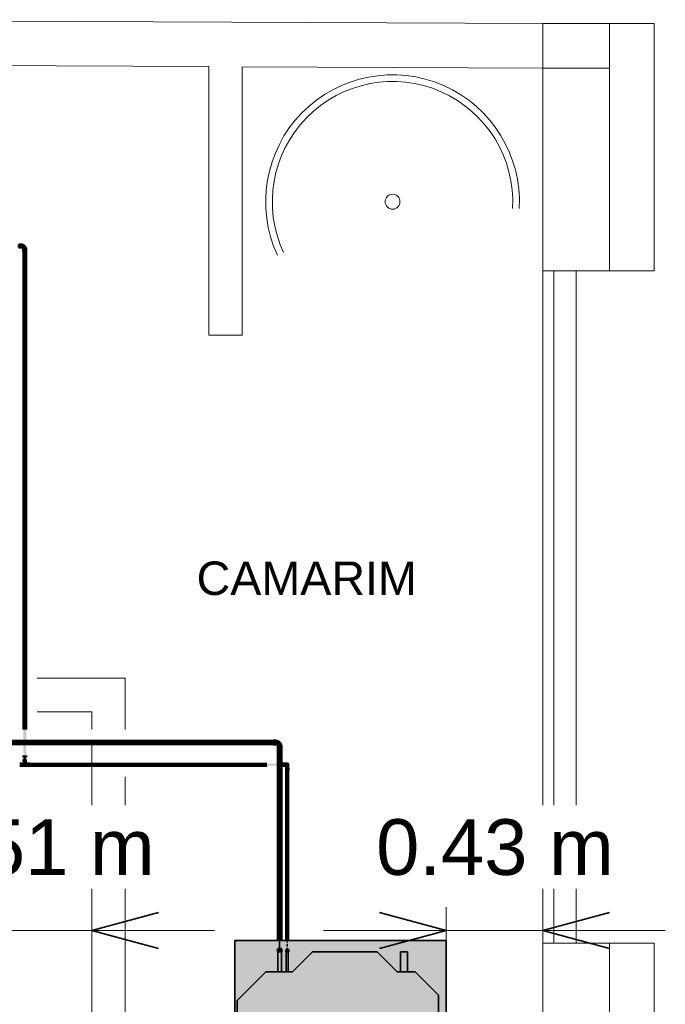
# Model space of a CAD drawing. Header units: millimetres. Extents: x -31934 to 32637, y -11608 to 10611.
# Tile 59 of 59: x 28607 to 31507, y 5803 to 10224. Entities that reach past the tile are written whole.
import ezdxf

# ---------------------------------------------------------------- set-up
doc = ezdxf.new("R2010")
doc.units = ezdxf.units.MM
doc.linetypes.add('Centro', pattern=[30, 12, -6, 6, -6])
doc.linetypes.add('Oculto 1_5', pattern=[2.2, 1.5, -0.7])
for name, color, linetype, lineweight in [('A-ANNO-DIMS', 211, 'Continuous', 9), ('A-ANNO-DIMS-100', 211, 'Continuous', 9), ('A-DETL', 90, 'Oculto 1_5', 9), ('ESQ', 7, 'Continuous', 9), ('G-ANNO-TEXT', 231, 'Continuous', 9), ('M-EQPM', 50, 'Continuous', 35), ('P-PIPE', 3, 'Continuous', 50), ('P-PIPE-CNTR', 3, 'Centro', 35), ('PAREDES', 7, 'Continuous', 9), ('PEM1-Layout Terreo_dwg', 8, 'Continuous', 9), ('PILAR', 7, 'Continuous', 9)]:
    doc.layers.add(name, color=color, linetype=linetype, lineweight=lineweight)
doc.styles.add('Arial', font='arial.ttf', dxfattribs={"height": 150})
doc.styles.add('Arial_1', font='arial.ttf', dxfattribs={"height": 250})
doc.dimstyles.new('Diagonal_-_2_5_mm_Arial', dxfattribs={"dimscale": 304.8, "dimtxt": 255.06485, "dimasz": 0.984252, "dimexe": 0.787402, "dimexo": 0.492126, "dimgap": 0.574147, "dimtad": 1, "dimlfac": 0.001, "dimrnd": 0.01, "dimzin": 0, "dimdsep": 46, "dimtxsty": 'Arial_1', "dimblk1": 'OPEN30', "dimblk2": 'OPEN30', "dimsah": 1, "dimcen": 0.09, "dimdle": 0.787402, "dimazin": 0, "dimtfac": 1, "dimtdec": 4, "dimtix": 1, "dimtmove": 0, "dimatfit": 3, "dimfxl": 1, "dimtvp": 1, "dimtfill": 1, "dimtolj": 1, "dimtzin": 0, "dimarcsym": 2})

# ---------------------------------------------------------------- blocks, each defined once
blk = doc.blocks.new('PEM1-Layout Terreo_dwg-1021386-PAVIMENTO TÉRREO TUBULAÇÃO FRIGORIGENA')
at = {"layer": 'ESQ'}
for p, q in [((123918.2, 33151.7), (123918.2, 36171.7)), ((123968.2, 33151.7), (123968.2, 36171.7)), ((124068.2, 33151.7), (124068.2, 36171.7))]:
    blk.add_line(p, q, dxfattribs=at)
at = {"layer": 'PAREDES'}
for p, q in [((120017.6, 37299.2), (123917.5, 37281.7)), ((121647.8, 34341.7), (122042.8, 34341.7)), ((122042.8, 34341.6), (122042.8, 34111.2))]:
    blk.add_line(p, q, dxfattribs=at)
at = {"layer": 'PAREDES', "flags": 128}
for points in [[(124218.2, 37281.7), (124418.2, 37281.7), (124418.2, 36171.7), (124218.2, 36171.7)], [(120016.7, 37099.2), (122418.2, 37088.4), (122418.2, 35881.8), (122568.2, 35881.8), (122568.2, 37087.8), (123918.2, 37081.7), (123918.2, 36171.7), (124218.2, 36171.7), (124218.2, 37081.7)], [(121892.8, 34111.2), (121892.8, 34191.6), (121647.8, 34191.6)], [(121891.9, 31291.6), (121822.8, 31291.6), (121822.8, 31441.6), (121892.8, 31441.6), (121892.8, 33898.5)], [(122042.8, 33898.5), (122042.8, 32481.6), (122042.8, 31291.6), (122044.9, 30695.7), (121894, 30695.7), (121891.9, 31291.6)], [(123918.2, 32631.7), (123918.2, 33151.7), (124218.2, 33151.7), (124218.2, 32631.7)], [(124218.2, 33151.7), (124418.2, 33151.7), (124418.2, 32041.7), (124218.2, 32041.7)]]:
    blk.add_lwpolyline(points, dxfattribs=at)
at = {"layer": 'PAREDES'}
blk.add_circle((123243.4, 36481.7), 33.3, dxfattribs=at)
for radius, start, end in [(570, 356.983, 204.9141), (540, 356.8153, 204.9474)]:
    blk.add_arc((123243.4, 36481.7), radius, start, end, dxfattribs=at)
at = {"layer": 'PILAR', "flags": 128}
blk.add_lwpolyline([(124218.2, 37081.7), (123918.2, 37081.7), (123918.2, 37281.7), (124218.2, 37281.7)], close=True, dxfattribs=at)
blk = doc.blocks.new('Midea_VRF_Indoor_4-way Cassette_MI-90_100_112_140_Q4_DHN1-D _2nd DC_ - MI2-112Q4DHN1-V10-PAVIMENTO TÉRREO TUBULAÇÃO FRIGORIGENA')
at = {"layer": 'M-EQPM', "linetype": 'Oculto 1_5', "lineweight": 9}
h = blk.add_hatch(color=256, dxfattribs=at)
h.paths.add_polyline_path([(-475, 215), (-475, -475), (475, -475), (475, 234.6), (426, 235.7), (426, 244), (475, 244.2), (475, 265.3), (426, 266.3), (426, 281.4), (475, 281.4), (475, 475), (-475, 475), (-475, 255)])
h.paths.add_polyline_path([(-415, 255), (-206.4, 463.6), (206.4, 463.6), (335, 335), (335, 281.2), (425, 280.1), (425, 265.3), (335, 265.3), (335, 244.2), (425, 243.1), (425, 234.6), (335, 234.6), (335, 215), (425, 125), (425, -165), (335, -255), (335, -269), (425, -269.5), (425, -301), (335, -301), (335, -335), (229.6, -440.4), (-229.6, -440.4), (-415, -255), (-415, 215)])
for points in [[(-415, 255), (-415, -255), (-229.6, -440.4), (229.6, -440.4), (335, -335), (335, -255), (425, -165), (425, 125), (335, 215), (335, 335), (206.4, 463.6), (-206.4, 463.6)], [(335, 280.9), (335, 265.3), (425, 266.3), (425, 281.2), (335, 281.2)], [(335, 244.2), (335, 234.6), (425, 235.3), (425, 244.2)], [(335, -296.3), (335, -301), (425, -300.5), (425, -269), (335, -269.5), (335, -293)]]:
    blk.add_hatch(color=256, dxfattribs=at).paths.add_polyline_path(points)
at = {"layer": 'A-DETL'}
for p, q in [((475, 265.3), (475, 281.1)), ((475, 281.1), (475, 265.3)), ((425, 244), (425, 244.2)), ((425, 234.6), (425, 234.8)), ((475, 234.9), (475, 243.9)), ((475, 243.9), (475, 234.9))]:
    blk.add_line(p, q, dxfattribs=at)
at = {"layer": 'M-EQPM'}
for p, q in [((0, 475), (-475, 475)), ((-475, 475), (-475, -475)), ((-475, -475), (-475, 475)), ((-475, 475), (475, 475)), ((-206.4, 463.6), (-415, 255)), ((-415, 255), (-206.4, 463.6)), ((206.4, 463.6), (-206.4, 463.6)), ((-206.4, 463.6), (206.4, 463.6)), ((475, 475), (0, 475)), ((335, 335), (206.4, 463.6)), ((206.4, 463.6), (335, 335)), ((475, 281.1), (475, 475)), ((475, 475), (475, 281.1)), ((335, 215), (335, 335)), ((335, 335), (335, 215)), ((425, 281.2), (335, 281.2)), ((425, 265.3), (425, 281.2)), ((-415, 255), (-415, -255)), ((-415, -255), (-415, 255)), ((335, 265.3), (425, 265.3)), ((425, 244.2), (335, 244.2)), ((335, 234.6), (425, 234.6)), ((425, 234.6), (425, 244.2)), ((475, 244), (475, 265.3)), ((475, 265.3), (475, 244)), ((475, -475), (475, 234.8)), ((475, 234.8), (475, -475)), ((425, 125), (335, 215)), ((335, 215), (425, 125)), ((425, -165), (425, 125)), ((425, 125), (425, -165)), ((335, -255), (425, -165)), ((425, -165), (335, -255)), ((-415, -255), (-229.6, -440.4)), ((-229.6, -440.4), (-415, -255)), ((335, -335), (335, -255)), ((335, -255), (335, -335)), ((425, -269), (335, -269)), ((335, -301), (425, -301)), ((425, -301), (425, -269)), ((229.6, -440.4), (335, -335)), ((335, -335), (229.6, -440.4)), ((-229.6, -440.4), (229.6, -440.4)), ((229.6, -440.4), (-229.6, -440.4)), ((-475, -475), (475, -475)), ((475, -475), (-475, -475))]:
    blk.add_line(p, q, dxfattribs=at)
blk = doc.blocks.new('Cotovelo - Soldado - CU - Padrão-V34-PAVIMENTO TÉRREO TUBULAÇÃO FRIGORIGENA')
at = {"layer": 'P-PIPE', "lineweight": 9}
for points in [[(29757.1, 6970.2), (29757.1, 6986.7), (29745.4, 6985.8), (29745.4, 6970.2)], [(29767, 6961.1), (29780.5, 6961.1), (29781.4, 6964.8), (29779, 6973.8), (29769.7, 6983), (29760.8, 6985.4), (29757.1, 6984.4), (29757.2, 6971.1), (29757.7, 6970.2), (29763.7, 6967.8), (29767.2, 6962), (29767.1, 6961.3)], [(29782.6, 6949.5), (29781.8, 6961.1), (29766.2, 6961.1), (29767.2, 6949.5), (29781.8, 6949.5)]]:
    blk.add_hatch(color=160, dxfattribs=at).paths.add_polyline_path(points)
at = {"layer": 'A-DETL', "color": 160, "linetype": 'Continuous'}
blk.add_line((29766.5, 6961.2), (29766.5, 6961.1), dxfattribs=at)
at = {"layer": 'P-PIPE', "color": 5}
for p, q in [((29757.1, 6986.9), (29745.4, 6986.9)), ((29745.4, 6986.9), (29745.4, 6970)), ((29745.4, 6986.9), (29745.4, 6986.7)), ((29757.1, 6986.7), (29757.1, 6986.9)), ((29757.1, 6970), (29757.1, 6986.9)), ((29745.4, 6970.2), (29745.4, 6970)), ((29745.4, 6970), (29757.1, 6970)), ((29757.1, 6970), (29757.1, 6970.2)), ((29765.9, 6961.1), (29765.9, 6949.5)), ((29782.9, 6949.5), (29782.9, 6961.1))]:
    blk.add_line(p, q, dxfattribs=at)
at = {"layer": 'P-PIPE', "color": 5, "flags": 128}
for points in [[(29782.3, 6961.1), (29782.3, 6962.1), (29782.3, 6963.1), (29782.2, 6964.2), (29782, 6965.2), (29781.8, 6966.1), (29781.6, 6967.1), (29781.4, 6968.1), (29781.1, 6969.1), (29780.7, 6970), (29780.4, 6971), (29779.9, 6971.9), (29779.5, 6972.8), (29779, 6973.7), (29778.5, 6974.5), (29777.9, 6975.4), (29777.3, 6976.2), (29776.7, 6977), (29776.1, 6977.8), (29775.4, 6978.5), (29774.7, 6979.2), (29773.9, 6979.9), (29773.2, 6980.6), (29772.4, 6981.2), (29771.6, 6981.8), (29770.7, 6982.4), (29769.9, 6982.9), (29769, 6983.4), (29768.1, 6983.9), (29767.2, 6984.3), (29766.2, 6984.7), (29765.3, 6985), (29764.3, 6985.3), (29763.4, 6985.6), (29762.4, 6985.8), (29761.4, 6986), (29760.4, 6986.2), (29759.4, 6986.3), (29758.4, 6986.3), (29757.4, 6986.4), (29757.1, 6986.4)], [(29757.1, 6970.5), (29757.5, 6970.5), (29757.8, 6970.5), (29758.2, 6970.4), (29758.6, 6970.4), (29759, 6970.3), (29759.3, 6970.2), (29759.7, 6970.1), (29760, 6970), (29760.4, 6969.9), (29760.7, 6969.8), (29761.1, 6969.6), (29761.4, 6969.5), (29761.8, 6969.3), (29762.1, 6969.1), (29762.4, 6968.9), (29762.7, 6968.7), (29763, 6968.4), (29763.3, 6968.2), (29763.6, 6967.9), (29763.8, 6967.7), (29764.1, 6967.4), (29764.3, 6967.1), (29764.6, 6966.8), (29764.8, 6966.5), (29765, 6966.2), (29765.2, 6965.9), (29765.4, 6965.6), (29765.5, 6965.2), (29765.7, 6964.9), (29765.8, 6964.5), (29766, 6964.2), (29766.1, 6963.8), (29766.2, 6963.5), (29766.3, 6963.1), (29766.3, 6962.7), (29766.4, 6962.4), (29766.4, 6962), (29766.5, 6961.6), (29766.5, 6961.2), (29766.5, 6961.1)]]:
    blk.add_lwpolyline(points, dxfattribs=at)
at = {"layer": 'P-PIPE', "color": 5}
for centre, major_axis, start_param, end_param in [((29774.4, 6961.1), (-8.49, 0), 0, 0.261799), ((29774.4, 6961.1), (8.49, 0), 0, 3.141593), ((29774.4, 6949.5), (8.49, 0), 0, 3.141593), ((29774.4, 6949.5), (8.49, 0), 3.141593, 3.403392), ((29774.4, 6961.1), (8.49, 0), 6.021386, 6.283185), ((29774.4, 6949.5), (-8.49, 0), 2.879793, 3.141593)]:
    blk.add_ellipse(centre, major_axis=major_axis, ratio=0.000014, start_param=start_param, end_param=end_param, dxfattribs=at)
blk = doc.blocks.new('Cotovelo - Soldado - CU - Padrão-V36-PAVIMENTO TÉRREO TUBULAÇÃO FRIGORIGENA')
at = {"layer": 'P-PIPE', "linetype": 'Oculto 1_5', "lineweight": 9}
for points in [[(29783.8, 6878.4), (29792.7, 6878.4), (29792.7, 6883.2), (29783.8, 6882.3), (29783.8, 6879.9)], [(29792.7, 6873.7), (29792.7, 6878.4), (29783.8, 6878.4), (29783.8, 6873.7)]]:
    blk.add_hatch(color=256, dxfattribs=at).paths.add_polyline_path(points)
h = blk.add_hatch(color=256, dxfattribs=at)
h.paths.add_polyline_path([(29810.6, 6878.4), (29809.6, 6873.7), (29810.7, 6874.1), (29811.9, 6878.4)])
h.paths.add_polyline_path([(29798.9, 6878.4), (29795.8, 6878.4), (29795, 6875.7), (29797.7, 6877.6)])
h.paths.add_polyline_path([(29800.6, 6873.5), (29809.1, 6873.7), (29810.6, 6878.4), (29798.9, 6878.4), (29792.7, 6873.5), (29798.9, 6873.6)])
h = blk.add_hatch(color=256, dxfattribs=at)
h.paths.add_polyline_path([(29810.6, 6878.4), (29811.9, 6878.4), (29809.6, 6883.2), (29809.1, 6883.2)])
h.paths.add_polyline_path([(29810.6, 6878.4), (29808.9, 6883.2), (29797.2, 6883.2), (29793.5, 6882.8), (29798.9, 6878.4), (29808.9, 6878.4)])
h.paths.add_polyline_path([(29795.8, 6878.4), (29797.7, 6879.3), (29793.8, 6881.2), (29794.8, 6879.9)])
at = {"layer": 'A-DETL'}
for p, q in [((29783.8, 6883.9), (29783.8, 6883.8)), ((29783.8, 6873.1), (29783.8, 6872.9)), ((29792.7, 6883.8), (29792.7, 6883.9)), ((29792.7, 6872.9), (29792.7, 6873.1))]:
    blk.add_line(p, q, dxfattribs=at)
at = {"layer": 'A-DETL', "flags": 128}
for points in [[(29808.2, 6883.4), (29808.2, 6883.4), (29808.2, 6883.4), (29808.1, 6883.4), (29808, 6883.4), (29807.9, 6883.4), (29807.8, 6883.4), (29807.6, 6883.4), (29807.4, 6883.4)], [(29807.4, 6873.4), (29807.6, 6873.4), (29807.7, 6873.4), (29807.9, 6873.4), (29808, 6873.4), (29808.1, 6873.4), (29808.2, 6873.4), (29808.2, 6873.4), (29808.2, 6873.4)]]:
    blk.add_lwpolyline(points, dxfattribs=at)
at = {"layer": 'P-PIPE'}
for p, q in [((29792.7, 6883.9), (29783.8, 6883.9)), ((29783.8, 6883.9), (29783.8, 6878.4)), ((29783.8, 6878.4), (29783.8, 6872.9)), ((29783.8, 6872.9), (29792.7, 6872.9)), ((29792.7, 6878.4), (29792.7, 6883.9)), ((29792.7, 6872.9), (29792.7, 6878.4))]:
    blk.add_line(p, q, dxfattribs=at)
at = {"layer": 'P-PIPE', "flags": 128}
for points in [[(29808.2, 6883.4), (29808.2, 6883.4), (29808.2, 6883.4), (29808.1, 6883.4), (29808, 6883.4), (29807.9, 6883.4), (29807.8, 6883.4), (29807.6, 6883.4), (29807.4, 6883.4), (29807.2, 6883.4), (29807, 6883.4), (29806.7, 6883.4), (29806.5, 6883.4), (29806.2, 6883.4), (29805.8, 6883.4), (29805.5, 6883.4), (29805.1, 6883.4), (29804.8, 6883.4), (29804.4, 6883.4), (29803.9, 6883.4), (29803.5, 6883.4), (29803.1, 6883.4), (29802.6, 6883.4), (29802.1, 6883.4), (29801.6, 6883.4), (29801.1, 6883.4), (29800.6, 6883.4), (29800, 6883.4), (29799.5, 6883.4), (29798.9, 6883.4), (29798.3, 6883.4), (29797.7, 6883.4), (29797.2, 6883.4), (29796.6, 6883.4), (29796, 6883.4), (29795.3, 6883.4), (29794.7, 6883.4), (29794.1, 6883.4), (29793.5, 6883.4), (29792.9, 6883.4), (29792.7, 6883.4)], [(29792.7, 6873.4), (29793.3, 6873.4), (29794, 6873.4), (29794.6, 6873.4), (29795.2, 6873.4), (29795.8, 6873.4), (29796.4, 6873.4), (29797, 6873.4), (29797.6, 6873.4), (29798.2, 6873.4), (29798.8, 6873.4), (29799.3, 6873.4), (29799.9, 6873.4), (29800.4, 6873.4), (29800.9, 6873.4), (29801.5, 6873.4), (29802, 6873.4), (29802.5, 6873.4), (29802.9, 6873.4), (29803.4, 6873.4), (29803.8, 6873.4), (29804.3, 6873.4), (29804.7, 6873.4), (29805, 6873.4), (29805.4, 6873.4), (29805.8, 6873.4), (29806.1, 6873.4), (29806.4, 6873.4), (29806.7, 6873.4), (29806.9, 6873.4), (29807.2, 6873.4), (29807.4, 6873.4), (29807.6, 6873.4), (29807.7, 6873.4), (29807.9, 6873.4), (29808, 6873.4), (29808.1, 6873.4), (29808.2, 6873.4), (29808.2, 6873.4), (29808.2, 6873.4)]]:
    blk.add_lwpolyline(points, dxfattribs=at)
at = {"layer": 'P-PIPE'}
for radius, start, end in [(5.5, 0, 118.4593), (5.5, 0, 118.4593), (5.5, 255, 0), (5.5, 255, 0), (5, 0, 80), (5, 280, 0)]:
    blk.add_arc((29808.2, 6878.4), radius, start, end, dxfattribs=at)
blk = doc.blocks.new('Bucha de redução reta - Soldada - CU - Padrão-1089059-PAVIMENTO TÉRREO TUBULAÇÃO FRIGORIGENA')
at = {"layer": 'P-PIPE', "linetype": 'Oculto 1_5', "lineweight": 9}
blk.add_hatch(color=256, dxfattribs=at).paths.add_polyline_path([(29810.8, 6874.5), (29812.9, 6879.7), (29811.5, 6880.1), (29811.9, 6878.3)])
at = {"layer": 'A-DETL'}
for radius, start, end in [(5.26, 105, 180), (5.26, 105, 180), (5.26, 180, 255), (5.26, 180, 255), (4.9, 75, 180), (4.9, 150, 180), (4.9, 180, 285), (4.9, 180, 210), (4.9, 75, 120), (4.9, 240, 285), (4.9, 60, 73.1068), (4.9, 60, 73.1068), (4.9, 286.8932, 300)]:
    blk.add_arc((29808.2, 6878.4), radius, start, end, dxfattribs=at)
at = {"layer": 'P-PIPE'}
for radius, start, end in [(5.26, 45, 105), (5.26, 45, 105), (5.26, 255, 0), (5.26, 255, 0), (4.9, 0, 60), (4.9, 300, 0), (4.9, 315, 0), (4.9, 15, 30), (5.26, 0, 30), (5.26, 0, 30)]:
    blk.add_arc((29808.2, 6878.4), radius, start, end, dxfattribs=at)
blk = doc.blocks.new('Cotovelo - Soldado - CU - Padrão-1091939-PAVIMENTO TÉRREO TUBULAÇÃO FRIGORIGENA')
at = {"layer": 'P-PIPE', "linetype": 'Oculto 1_5', "lineweight": 9}
for points in [[(29803.7, 6854.4), (29808.2, 6854.4), (29807.6, 6863.1), (29803.7, 6863.1)], [(29805.3, 6863.1), (29808.2, 6863.1), (29808.2, 6872.1), (29804.5, 6873.5), (29804.8, 6870.2), (29805.2, 6863.1)], [(29809.4, 6863.1), (29809.8, 6863.1), (29811.8, 6867.9), (29811.7, 6872.9), (29808.2, 6870.6), (29808.2, 6863.1)], [(29812.8, 6854.4), (29811.9, 6863.1), (29808.2, 6863.1), (29808.2, 6854.4), (29811.9, 6854.4)]]:
    blk.add_hatch(color=256, dxfattribs=at).paths.add_polyline_path(points)
h = blk.add_hatch(color=256, dxfattribs=at)
h.paths.add_polyline_path([(29808.2, 6873.2), (29811.1, 6874.2), (29813.5, 6878.4), (29812.7, 6877.7), (29809.1, 6873.7), (29807.2, 6873.5)])
h.paths.add_polyline_path([(29810.4, 6882.9), (29808.9, 6883.5), (29810, 6883)])
at = {"layer": 'A-DETL', "flags": 128}
for points in [[(29803.5, 6878.4), (29803.5, 6878.6), (29803.5, 6878.8), (29803.5, 6879), (29803.5, 6879.2), (29803.5, 6879.4), (29803.6, 6879.6), (29803.6, 6879.8), (29803.7, 6879.9), (29803.8, 6880.1), (29803.8, 6880.3), (29803.9, 6880.5), (29804, 6880.6), (29804.1, 6880.8), (29804.2, 6881), (29804.3, 6881.1), (29804.4, 6881.3), (29804.5, 6881.4), (29804.6, 6881.6), (29804.8, 6881.7), (29804.9, 6881.9), (29805, 6882), (29805.2, 6882.1), (29805.3, 6882.2), (29805.5, 6882.3), (29805.6, 6882.5), (29805.8, 6882.6), (29806, 6882.6), (29806.1, 6882.7), (29806.3, 6882.8), (29806.5, 6882.9), (29806.7, 6882.9), (29806.8, 6883), (29807, 6883.1), (29807.2, 6883.1), (29807.4, 6883.1), (29807.6, 6883.2), (29807.8, 6883.2), (29808, 6883.2), (29808.2, 6883.2), (29808.2, 6883.2)], [(29803.5, 6873.2), (29803.5, 6873.7), (29803.5, 6874.1), (29803.5, 6874.5), (29803.5, 6874.9), (29803.5, 6875.3), (29803.5, 6875.7), (29803.5, 6876), (29803.5, 6876.3), (29803.5, 6876.6), (29803.5, 6876.9), (29803.5, 6877.2), (29803.5, 6877.4), (29803.5, 6877.6), (29803.5, 6877.8), (29803.5, 6878), (29803.5, 6878.1), (29803.5, 6878.2), (29803.5, 6878.3), (29803.5, 6878.4), (29803.5, 6878.4), (29803.5, 6878.4)], [(29808.2, 6883.2), (29808.4, 6883.2), (29808.6, 6883.2), (29808.8, 6883.2), (29809, 6883.1), (29809.2, 6883.1), (29809.3, 6883.1), (29809.5, 6883), (29809.7, 6883), (29809.9, 6882.9), (29810.1, 6882.8), (29810.2, 6882.8), (29810.4, 6882.7), (29810.6, 6882.6), (29810.7, 6882.5), (29810.9, 6882.4), (29811.1, 6882.3), (29811.2, 6882.1), (29811.4, 6882), (29811.5, 6881.9), (29811.6, 6881.8), (29811.8, 6881.6), (29811.9, 6881.5), (29812, 6881.3), (29812.1, 6881.2), (29812.2, 6881), (29812.3, 6880.9), (29812.4, 6880.7), (29812.5, 6880.5), (29812.6, 6880.3), (29812.7, 6880.2), (29812.7, 6880), (29812.8, 6879.8), (29812.8, 6879.6), (29812.9, 6879.4), (29812.9, 6879.3), (29812.9, 6879.1), (29813, 6878.9), (29813, 6878.7), (29813, 6878.5), (29813, 6878.4)], [(29813, 6878.4), (29813, 6878.4), (29813, 6878.4), (29813, 6878.3), (29813, 6878.3), (29813, 6878.1), (29813, 6878), (29813, 6877.8), (29813, 6877.8)]]:
    blk.add_lwpolyline(points, dxfattribs=at)
at = {"layer": 'A-DETL'}
for start, end in [(105, 255), (150, 180), (195, 225), (105, 120), (240, 255), (30, 45)]:
    blk.add_arc((29808.2, 6878.4), 5.26, start, end, dxfattribs=at)
for centre, major_axis in [((29808.2, 6863.1), (-5.26, 0)), ((29808.2, 6854.4), (-5.26, 0)), ((29808.2, 6863.1), (5.26, 0)), ((29808.2, 6854.4), (5.26, 0))]:
    blk.add_ellipse(centre, major_axis=major_axis, ratio=0.000087, start_param=6.021386, end_param=6.544985, dxfattribs=at)
at = {"layer": 'P-PIPE'}
for p, q in [((29803, 6863.1), (29803, 6854.4)), ((29813.5, 6854.4), (29813.5, 6863.1))]:
    blk.add_line(p, q, dxfattribs=at)
at = {"layer": 'P-PIPE', "flags": 128}
for points in [[(29803.5, 6863.1), (29803.5, 6863.7), (29803.5, 6864.3), (29803.5, 6864.9), (29803.5, 6865.5), (29803.5, 6866.1), (29803.5, 6866.7), (29803.5, 6867.3), (29803.5, 6867.9), (29803.5, 6868.5), (29803.5, 6869.1), (29803.5, 6869.6), (29803.5, 6870.2), (29803.5, 6870.7), (29803.5, 6871.2), (29803.5, 6871.8), (29803.5, 6872.3), (29803.5, 6872.7), (29803.5, 6873.2)], [(29813, 6877.7), (29813, 6877.5), (29813, 6877.2), (29813, 6877), (29813, 6876.7), (29813, 6876.4), (29813, 6876.1), (29813, 6875.8), (29813, 6875.4), (29813, 6875), (29813, 6874.6), (29813, 6874.2), (29813, 6873.8), (29813, 6873.3), (29813, 6872.9), (29813, 6872.4), (29813, 6871.9), (29813, 6871.4), (29813, 6870.9), (29813, 6870.3), (29813, 6869.8), (29813, 6869.2), (29813, 6868.7), (29813, 6868.1), (29813, 6867.5), (29813, 6866.9), (29813, 6866.3), (29813, 6865.7), (29813, 6865.1), (29813, 6864.5), (29813, 6863.9), (29813, 6863.3), (29813, 6863.1)]]:
    blk.add_lwpolyline(points, dxfattribs=at)
at = {"layer": 'P-PIPE'}
for start, end in [(90, 105), (90, 105), (255, 270), (255, 270), (45, 90), (45, 90), (270, 30), (315, 345), (0, 30)]:
    blk.add_arc((29808.2, 6878.4), 5.26, start, end, dxfattribs=at)
for centre, major_axis, start_param, end_param in [((29808.2, 6863.1), (-5.26, 0), 4.712389, 6.806784), ((29808.2, 6854.4), (5.26, 0), 1.570796, 3.665191), ((29808.2, 6863.1), (4.76, 0), 2.96706, 3.316126), ((29808.2, 6863.1), (5.26, 0), 5.759587, 7.853982), ((29808.2, 6854.4), (5.26, 0), 5.759587, 7.853982), ((29808.2, 6863.1), (4.76, 0), 6.108652, 6.457718)]:
    blk.add_ellipse(centre, major_axis=major_axis, ratio=0.000087, start_param=start_param, end_param=end_param, dxfattribs=at)
blk = doc.blocks.new('Bucha de redução reta - Soldada - CU - Padrão-V40-PAVIMENTO TÉRREO TUBULAÇÃO FRIGORIGENA')
at = {"layer": 'A-DETL', "color": 20, "linetype": 'Continuous'}
for radius, start, end in [(5.26, 108.5927, 180), (5.26, 108.5927, 180), (5.26, 180, 210), (5.26, 180, 210), (4.9, 0, 180), (4.9, 135, 180), (4.9, 180, 0), (4.9, 195, 210), (5.26, 225, 240), (5.26, 225, 240), (5.26, 240, 251.4073), (5.26, 240, 251.4073), (4.9, 240, 300), (5.26, 105, 105.7578), (5.26, 105, 105.7578), (5.26, 254.2422, 255), (5.26, 254.2422, 255), (4.9, 60, 105), (5.26, 74.2422, 75), (5.26, 74.2422, 75), (5.26, 285, 285.7578), (5.26, 285, 285.7578), (5.26, 0, 71.4073), (5.26, 0, 71.4073), (5.26, 288.5927, 300), (5.26, 288.5927, 300), (5.26, 300, 0), (5.26, 300, 0), (4.9, 0, 30), (4.9, 330, 0)]:
    blk.add_arc((28629.5, 6878.4), radius, start, end, dxfattribs=at)
at = {"layer": 'P-PIPE', "color": 1}
for start, end in [(75, 105), (75, 105), (255, 285), (255, 285)]:
    blk.add_arc((28629.5, 6878.4), 5.26, start, end, dxfattribs=at)
blk = doc.blocks.new('Cotovelo - Soldado - CU - Padrão-V41-PAVIMENTO TÉRREO TUBULAÇÃO FRIGORIGENA')
at = {"layer": 'P-PIPE', "lineweight": 9}
for points in [[(28628.9, 6893.8), (28629.5, 6893.8), (28629.5, 6902.5), (28625, 6902.5), (28625.8, 6893.8), (28628.1, 6893.8)], [(28634.1, 6893.8), (28633, 6902.5), (28629.5, 6902.5), (28630.1, 6893.8), (28633.2, 6893.8)], [(28626, 6884), (28629.5, 6886.3), (28629.5, 6893.8), (28627.9, 6893.8), (28625.9, 6889), (28625.6, 6885.9)]]:
    blk.add_hatch(color=20, dxfattribs=at).paths.add_polyline_path(points)
h = blk.add_hatch(color=20, dxfattribs=at)
h.paths.add_polyline_path([(28634.1, 6883.4), (28633.2, 6886.6), (28633.2, 6885.5), (28633.7, 6883.4)])
h.paths.add_polyline_path([(28633.2, 6883.4), (28633, 6886.7), (28632.1, 6893.8), (28629.5, 6893.8), (28629.5, 6884.8), (28633.2, 6883.4)])
at = {"layer": 'A-DETL', "color": 20, "linetype": 'Continuous'}
for p, q in [((28624.4, 6902.5), (28624.2, 6902.5)), ((28634.8, 6902.5), (28634.6, 6902.5)), ((28624.2, 6893.8), (28624.4, 6893.8)), ((28634.6, 6893.8), (28634.8, 6893.8))]:
    blk.add_line(p, q, dxfattribs=at)
at = {"layer": 'A-DETL', "color": 20, "linetype": 'Continuous', "flags": 128}
for points in [[(28624.7, 6878.4), (28624.7, 6878.5), (28624.7, 6878.5), (28624.7, 6878.6), (28624.7, 6878.6), (28624.7, 6878.8), (28624.7, 6878.9), (28624.7, 6879), (28624.7, 6879.2), (28624.7, 6879.4), (28624.7, 6879.7), (28624.7, 6879.9), (28624.7, 6880.2), (28624.7, 6880.5), (28624.7, 6880.8), (28624.7, 6881.1), (28624.7, 6881.5), (28624.7, 6881.9), (28624.7, 6882.3), (28624.7, 6882.7), (28624.7, 6883.1), (28624.7, 6883.6)], [(28629.5, 6873.7), (28629.3, 6873.7), (28629.1, 6873.7), (28628.9, 6873.7), (28628.7, 6873.7), (28628.6, 6873.8), (28628.4, 6873.8), (28628.2, 6873.9), (28628, 6873.9), (28627.8, 6874), (28627.6, 6874.1), (28627.5, 6874.1), (28627.3, 6874.2), (28627.1, 6874.3), (28627, 6874.4), (28626.8, 6874.5), (28626.7, 6874.6), (28626.5, 6874.7), (28626.4, 6874.9), (28626.2, 6875), (28626.1, 6875.1), (28626, 6875.3), (28625.8, 6875.4), (28625.7, 6875.6), (28625.6, 6875.7), (28625.5, 6875.9), (28625.4, 6876), (28625.3, 6876.2), (28625.2, 6876.4), (28625.1, 6876.5), (28625.1, 6876.7), (28625, 6876.9), (28624.9, 6877.1), (28624.9, 6877.3), (28624.8, 6877.5), (28624.8, 6877.6), (28624.8, 6877.8), (28624.8, 6878), (28624.7, 6878.2), (28624.7, 6878.4), (28624.7, 6878.4)], [(28634.3, 6878.4), (28634.3, 6878.3), (28634.2, 6878.1), (28634.2, 6877.9), (28634.2, 6877.7), (28634.2, 6877.5), (28634.1, 6877.3), (28634.1, 6877.1), (28634, 6876.9), (28634, 6876.8), (28633.9, 6876.6), (28633.8, 6876.4), (28633.7, 6876.2), (28633.6, 6876.1), (28633.5, 6875.9), (28633.4, 6875.8), (28633.3, 6875.6), (28633.2, 6875.5), (28633.1, 6875.3), (28633, 6875.2), (28632.8, 6875), (28632.7, 6874.9), (28632.5, 6874.8), (28632.4, 6874.7), (28632.2, 6874.5), (28632.1, 6874.4), (28631.9, 6874.3), (28631.7, 6874.2), (28631.6, 6874.2), (28631.4, 6874.1), (28631.2, 6874), (28631, 6873.9), (28630.9, 6873.9), (28630.7, 6873.8), (28630.5, 6873.8), (28630.3, 6873.8), (28630.1, 6873.7), (28629.9, 6873.7), (28629.7, 6873.7), (28629.6, 6873.7), (28629.5, 6873.7)], [(28634.3, 6883.7), (28634.3, 6883.2), (28634.3, 6882.8), (28634.3, 6882.4), (28634.3, 6882), (28634.3, 6881.6), (28634.3, 6881.2), (28634.3, 6880.9), (28634.3, 6880.6), (28634.3, 6880.3), (28634.3, 6880), (28634.3, 6879.7), (28634.3, 6879.5), (28634.3, 6879.3), (28634.3, 6879.1), (28634.3, 6878.9), (28634.3, 6878.8), (28634.3, 6878.7), (28634.3, 6878.6), (28634.3, 6878.5), (28634.3, 6878.5), (28634.3, 6878.4)]]:
    blk.add_lwpolyline(points, dxfattribs=at)
at = {"layer": 'A-DETL', "color": 20, "linetype": 'Continuous'}
for start, end in [(120, 251.4073), (180, 210), (135, 165), (225, 240), (108.5927, 120), (240, 251.4073), (105, 105.7578), (254.2422, 255), (254.2422, 255), (74.2422, 75), (74.2422, 75), (285, 285.7578), (285, 285.7578), (60, 71.4073), (60, 71.4073), (288.5927, 60), (288.5927, 300), (15, 45), (330, 0)]:
    blk.add_arc((28629.5, 6878.4), 5.26, start, end, dxfattribs=at)
at = {"layer": 'P-PIPE', "color": 1}
for p, q in [((28624.2, 6902.5), (28624.2, 6893.8)), ((28629.5, 6902.5), (28624.2, 6902.5)), ((28634.8, 6902.5), (28629.5, 6902.5)), ((28634.8, 6893.8), (28634.8, 6902.5)), ((28624.2, 6893.8), (28629.5, 6893.8)), ((28624.7, 6893.8), (28624.8, 6893.8)), ((28629.5, 6893.8), (28634.8, 6893.8)), ((28634.2, 6893.8), (28634.3, 6893.8))]:
    blk.add_line(p, q, dxfattribs=at)
at = {"layer": 'P-PIPE', "color": 1, "flags": 128}
for points in [[(28624.7, 6883.6), (28624.7, 6884), (28624.7, 6884.5), (28624.7, 6885), (28624.7, 6885.5), (28624.7, 6886), (28624.7, 6886.6), (28624.7, 6887.1), (28624.7, 6887.7), (28624.7, 6888.2), (28624.7, 6888.8), (28624.7, 6889.4), (28624.7, 6890), (28624.7, 6890.6), (28624.7, 6891.2), (28624.7, 6891.8), (28624.7, 6892.4), (28624.7, 6893), (28624.7, 6893.6), (28624.7, 6893.8)], [(28634.3, 6893.8), (28634.3, 6893.2), (28634.3, 6892.6), (28634.3, 6892), (28634.3, 6891.4), (28634.3, 6890.7), (28634.3, 6890.1), (28634.3, 6889.6), (28634.3, 6889), (28634.3, 6888.4), (28634.3, 6887.8), (28634.3, 6887.3), (28634.3, 6886.7), (28634.3, 6886.2), (28634.3, 6885.6), (28634.3, 6885.1), (28634.3, 6884.6), (28634.3, 6884.1), (28634.3, 6883.7)]]:
    blk.add_lwpolyline(points, dxfattribs=at)
at = {"layer": 'P-PIPE', "color": 1}
for start, end in [(90, 105), (255, 270), (255, 270), (75, 90), (75, 90), (270, 285), (270, 285)]:
    blk.add_arc((28629.5, 6878.4), 5.26, start, end, dxfattribs=at)
blk = doc.blocks.new('Cotovelo - Soldado - CU - Padrão-V122-PAVIMENTO TÉRREO TUBULAÇÃO FRIGORIGENA')
at = {"layer": 'P-PIPE', "lineweight": 9}
for points in [[(-26.5, -6.6), (-16.3, -6), (-16.3, 6.6), (-26.5, 6), (-26.5, -6)], [(-16.3, -3.2), (-16.3, -4.9), (-12.9, -5.4), (-5, -3.2), (-5.2, -1.5), (-2.5, -0.8), (3.3, 5), (5.4, 12.9), (4.5, 16.3), (-4.9, 16.3), (-4.9, 14.4), (-6.6, 15.6), (-9.3, 9.3), (-15.7, 6), (-16.3, 6), (-16.3, -1.8)], [(-6.6, 26.5), (-6, 16.3), (6.6, 16.3), (6, 26.5), (-6, 26.5)]]:
    blk.add_hatch(color=20, dxfattribs=at).paths.add_polyline_path(points)
at = {"layer": 'A-DETL', "color": 20, "linetype": 'Continuous'}
blk.add_line((-16.2, 6.3), (-16.3, 6.3), dxfattribs=at)
at = {"layer": 'P-PIPE', "color": 1}
for p, q in [((-16.3, 6.9), (-26.5, 6.9)), ((-26.5, 6.9), (-26.5, -6.9)), ((-26.5, 6.9), (-26.5, 6.6)), ((-16.3, 6.6), (-16.3, 6.9)), ((-16.3, -6.9), (-16.3, 6.9)), ((-6.9, 26.5), (-6.9, 16.3)), ((6.9, 26.5), (-6.9, 26.5)), ((-6.6, 26.5), (-6.9, 26.5)), ((-6.9, 16.3), (-6.6, 16.3)), ((-6.9, 16.3), (6.9, 16.3)), ((6.9, 26.5), (6.6, 26.5)), ((6.6, 16.3), (6.9, 16.3)), ((6.9, 16.3), (6.9, 26.5)), ((-26.5, -6.6), (-26.5, -6.9)), ((-26.5, -6.9), (-16.3, -6.9)), ((-16.3, -6.9), (-16.3, -6.6))]:
    blk.add_line(p, q, dxfattribs=at)
at = {"layer": 'P-PIPE', "color": 1, "flags": 128}
for points in [[(-6.4, 16.3), (-6.4, 15.9), (-6.4, 15.5), (-6.4, 15.1), (-6.5, 14.7), (-6.5, 14.4), (-6.6, 14), (-6.7, 13.6), (-6.9, 13.2), (-7, 12.8), (-7.1, 12.4), (-7.3, 12.1), (-7.5, 11.7), (-7.7, 11.4), (-7.9, 11), (-8.1, 10.7), (-8.3, 10.4), (-8.6, 10.1), (-8.8, 9.8), (-9.1, 9.5), (-9.4, 9.2), (-9.7, 8.9), (-10, 8.6), (-10.3, 8.4), (-10.6, 8.2), (-10.9, 7.9), (-11.3, 7.7), (-11.6, 7.5), (-12, 7.3), (-12.3, 7.2), (-12.7, 7), (-13.1, 6.9), (-13.5, 6.8), (-13.9, 6.7), (-14.2, 6.6), (-14.6, 6.5), (-15, 6.4), (-15.4, 6.4), (-15.8, 6.4), (-16.2, 6.3), (-16.3, 6.3)], [(-16.3, -6.4), (-15.4, -6.3), (-14.5, -6.3), (-13.6, -6.2), (-12.7, -6.1), (-11.8, -5.9), (-10.9, -5.7), (-10.1, -5.5), (-9.2, -5.2), (-8.3, -4.9), (-7.5, -4.6), (-6.7, -4.2), (-5.9, -3.8), (-5.1, -3.4), (-4.3, -2.9), (-3.5, -2.4), (-2.8, -1.9), (-2.1, -1.3), (-1.4, -0.7), (-0.7, -0.1), (-0.1, 0.5), (0.6, 1.2), (1.1, 1.9), (1.7, 2.6), (2.2, 3.3), (2.8, 4.1), (3.2, 4.9), (3.7, 5.6), (4.1, 6.5), (4.5, 7.3), (4.8, 8.1), (5.1, 9), (5.4, 9.8), (5.6, 10.7), (5.8, 11.6), (6, 12.5), (6.2, 13.4), (6.3, 14.3), (6.3, 15.2), (6.3, 16.1), (6.3, 16.3)]]:
    blk.add_lwpolyline(points, dxfattribs=at)
blk = doc.blocks.new('DIMBLOCK18-PAVIMENTO TÉRREO TUBULAÇÃO FRIGORIGENA')
at = {"layer": 'A-ANNO-DIMS-100'}
for p, q in [((28930.8, 6134.1), (28930.8, 6966.8)), ((28423.7, 6134.1), (28423.7, 6238.4)), ((27873.1, 6134.1), (29481.4, 6134.1)), ((28423.7, 6134.1), (28423.7, 5894.1)), ((28930.8, 6134.1), (28930.8, 5894.1))]:
    blk.add_line(p, q, dxfattribs=at)
at = {"layer": 'A-ANNO-DIMS-100', "lineweight": 35}
for p, q in [((28423.7, 6134.1), (28123.7, 6214.5)), ((28930.8, 6134.1), (29230.8, 6214.5)), ((28423.7, 6134.1), (28123.7, 6053.7)), ((28930.8, 6134.1), (29230.8, 6053.7))]:
    blk.add_line(p, q, dxfattribs=at)
at = {"layer": 'A-ANNO-DIMS-100', "color": 0, "insert": (28145.5, 6633.7), "char_height": 250, "width": 1276.109, "attachment_point": 1, "line_spacing_factor": 0.941778, "style": 'Arial_1', "bg_fill": 3, "box_fill_scale": 1.25, "bg_fill_color": 256, "bg_fill_true_color": 13158600, "bg_fill_transparency": 0}
blk.add_mtext('0.51 m', dxfattribs=at)
blk = doc.blocks.new('_Open30')
at = {"color": 0, "linetype": 'ByBlock', "lineweight": -2}
for p, q in [((-1, 0.268), (0, 0)), ((0, 0), (-1, -0.268)), ((0, 0), (-1, 0))]:
    blk.add_line(p, q, dxfattribs=at)
blk = doc.blocks.new('DIMBLOCK20-PAVIMENTO TÉRREO TUBULAÇÃO FRIGORIGENA')
at = {"layer": 'A-ANNO-DIMS-100'}
for p, q in [((30522.6, 6134.1), (30522.6, 6238.4)), ((30956.2, 6134.1), (30956.2, 6226.8)), ((29972, 6134.1), (31506.8, 6134.1)), ((30522.6, 6134.1), (30522.6, 5894.1)), ((30956.2, 6134.1), (30956.2, 5894.1))]:
    blk.add_line(p, q, dxfattribs=at)
at = {"layer": 'A-ANNO-DIMS-100', "lineweight": 35}
for p, q in [((30522.6, 6134.1), (30222.6, 6214.5)), ((30956.2, 6134.1), (31256.2, 6214.5)), ((30522.6, 6134.1), (30222.6, 6053.7)), ((30956.2, 6134.1), (31256.2, 6053.7))]:
    blk.add_line(p, q, dxfattribs=at)
at = {"layer": 'A-ANNO-DIMS-100', "color": 0, "insert": (30207.7, 6633.7), "char_height": 250, "width": 1276.109, "attachment_point": 1, "line_spacing_factor": 0.941778, "style": 'Arial_1', "bg_fill": 3, "box_fill_scale": 1.25, "bg_fill_color": 256, "bg_fill_true_color": 13158600, "bg_fill_transparency": 0}
blk.add_mtext('0.43 m', dxfattribs=at)

msp = doc.modelspace()

# ---------------------------------------------------------------- hatches: boundary and pattern name
at = {"layer": 'P-PIPE'}
h = msp.add_hatch(color=10, dxfattribs=at)
h.paths.add_polyline_path([(28627.86, 6912.147), (28629.503, 6912.147), (28629.503, 6970.512), (28623.153, 6970.512), (28624.004, 6912.147), (28626.328, 6912.147)])
h.paths.add_polyline_path([(28623.37, 6986.382), (28629.503, 6986.382), (28629.503, 9181.728), (28623.153, 9181.728), (28623.16, 6986.382)])
h = msp.add_hatch(color=10, dxfattribs=at)
h.paths.add_polyline_path([(28631.147, 6912.147), (28635.853, 6912.147), (28635.002, 6970.512), (28629.503, 6970.512), (28629.503, 6912.147)])
h.paths.add_polyline_path([(28635.846, 6986.382), (28635.853, 6986.382), (28635.002, 9181.728), (28629.503, 9181.728), (28629.557, 6986.382), (28635.637, 6986.382)])
for color, points in [(170, [(29745.434, 6978.447), (29745.434, 6986.382), (28440.514, 6985.319), (28440.514, 6978.447), (29358.156, 6978.447)]), (170, [(29358.156, 6970.512), (29745.434, 6971.575), (29745.434, 6978.447), (28440.514, 6978.447), (28440.514, 6970.512), (28540.017, 6970.512)]), (170, [(29766.477, 6051.106), (29774.412, 6051.106), (29774.412, 6949.468), (29766.477, 6949.468), (29766.477, 6234.141)]), (170, [(29782.347, 6051.106), (29781.284, 6949.468), (29774.412, 6949.468), (29774.412, 6051.106), (29782.077, 6051.106)]), (10, [(28606.593, 6878.447), (28615.503, 6878.447), (28615.503, 6883.184), (28606.593, 6882.315), (28606.593, 6879.863)]), (10, [(28615.503, 6873.71), (28615.503, 6878.447), (28606.593, 6878.447), (28606.593, 6873.71)]), (10, [(28643.503, 6878.447), (28643.503, 6883.277), (28615.503, 6882.777), (28615.503, 6878.447)]), (10, [(28629.503, 6873.447), (28643.503, 6874.579), (28643.503, 6878.447), (28615.503, 6878.447), (28615.503, 6873.617)]), (10, [(28652.413, 6878.447), (28652.413, 6883.184), (28643.503, 6882.315), (28643.503, 6878.447)]), (10, [(28643.503, 6873.71), (28652.413, 6874.579), (28652.413, 6878.447), (28643.503, 6878.447), (28643.503, 6874.579)]), (256, [(29804.849, 6048.122), (29808.215, 6048.122), (29808.215, 6854.422), (29803.455, 6854.421), (29804.499, 6048.122)]), (256, [(29812.975, 6048.122), (29811.931, 6854.422), (29808.215, 6854.422), (29808.215, 6048.122), (29812.812, 6048.122)]), (256, [(29782.617, 6039.447), (29781.768, 6051.106), (29766.208, 6051.106), (29767.225, 6039.447), (29781.768, 6039.447)]), (256, [(29812.766, 6039.447), (29811.931, 6048.122), (29803.664, 6048.122), (29804.499, 6039.447), (29811.931, 6039.447)])]:
    msp.add_hatch(color=color, dxfattribs=at).paths.add_polyline_path(points)
h = msp.add_hatch(color=10, dxfattribs=at)
h.paths.add_polyline_path([(29766.477, 6878.447), (29766.477, 6883.207), (28652.413, 6882.315), (28652.413, 6878.447), (29358.156, 6878.447)])
h.paths.add_polyline_path([(29783.815, 6878.447), (29783.815, 6883.207), (29782.347, 6882.336), (29782.347, 6878.449)])
h = msp.add_hatch(color=10, dxfattribs=at)
h.paths.add_polyline_path([(29766.477, 6873.687), (29766.477, 6878.447), (28652.413, 6878.447), (28652.413, 6873.687), (29358.156, 6873.687)])
h.paths.add_polyline_path([(29783.815, 6873.687), (29783.815, 6878.447), (29782.347, 6878.447), (29782.347, 6873.687)])

# ---------------------------------------------------------------- linework, layer by layer
at = {"layer": 'A-DETL', "color": 20, "linetype": 'Continuous'}
for p, q in [((28615.503, 6883.731), (28615.503, 6883.917)), ((28615.503, 6872.977), (28615.503, 6873.163)), ((28643.503, 6883.917), (28643.503, 6883.731)), ((28643.503, 6873.163), (28643.503, 6872.977)), ((28652.413, 6883.731), (28652.413, 6883.917)), ((28652.413, 6872.977), (28652.413, 6873.163))]:
    msp.add_line(p, q, dxfattribs=at)
for centre, radius, start, end in [((28629.503, 6878.447), 4.76, 0, 180), ((28629.503, 6878.447), 4.76, 180, 0), ((28629.503, 6876.067), 2.38, 90, 270), ((28629.503, 6880.827), 2.38, 270, 90)]:
    msp.add_arc(centre, radius, start, end, dxfattribs=at)
at = {"layer": 'A-DETL'}
for centre, radius, start, end in [((29808.215, 6878.447), 4.76, 0, 180), ((29808.215, 6878.447), 4.76, 180, 0), ((29808.215, 6876.067), 2.38, 90, 270), ((29808.215, 6880.827), 2.38, 270, 90)]:
    msp.add_arc(centre, radius, start, end, dxfattribs=at)
for centre, major_axis, start_param, end_param in [((29808.215, 6048.121), (5.255, 0), 2.87979326, 3.14159265), ((29808.215, 6048.121), (-5.255, 0), 0, 0.26179939), ((29808.215, 6039.447), (5.255, 0), 3.14159265, 3.40339204), ((29808.215, 6039.447), (-5.255, 0), 6.02138592, 6.28318531), ((29808.215, 6048.121), (5.255, 0), 0, 0.26179939), ((29808.215, 6048.121), (5.255, 0), 6.02138592, 6.28318531), ((29808.215, 6039.447), (-5.255, 0), 2.87979327, 3.14159266), ((29808.215, 6039.447), (5.255, 0), 0, 0.26179939)]:
    msp.add_ellipse(centre, major_axis=major_axis, ratio=0.00008749, start_param=start_param, end_param=end_param, dxfattribs=at)
at = {"layer": 'P-PIPE', "color": 1}
for p, q in [((28623.153, 9181.728), (28623.153, 7036.382)), ((28635.853, 7036.382), (28635.853, 9181.728)), ((28623.153, 6920.512), (28623.153, 6912.147)), ((28623.153, 6912.147), (28635.853, 6912.147)), ((28635.853, 6912.147), (28635.853, 6920.512)), ((28615.503, 6883.917), (28606.593, 6883.917)), ((28606.593, 6872.977), (28615.503, 6872.977)), ((28615.503, 6878.447), (28615.503, 6883.917)), ((28643.503, 6883.447), (28615.503, 6883.447)), ((28615.503, 6872.977), (28615.503, 6878.447)), ((28615.503, 6873.447), (28643.503, 6873.447)), ((28652.413, 6883.917), (28643.503, 6883.917)), ((28643.503, 6883.917), (28643.503, 6878.447)), ((28643.503, 6878.447), (28643.503, 6872.977)), ((28643.503, 6872.977), (28652.413, 6872.977)), ((28652.413, 6878.447), (28652.413, 6883.917)), ((29716.477, 6883.207), (28652.413, 6883.207)), ((28652.413, 6872.977), (28652.413, 6878.447)), ((28652.413, 6873.687), (29716.477, 6873.687))]:
    msp.add_line(p, q, dxfattribs=at)
at = {"layer": 'P-PIPE', "color": 5}
for p, q in [((29745.434, 6986.382), (28440.514, 6986.382)), ((28440.514, 6970.512), (29745.434, 6970.512)), ((29766.477, 6949.468), (29766.477, 6088.444)), ((29782.347, 6088.444), (29782.347, 6949.468))]:
    msp.add_line(p, q, dxfattribs=at)
at = {"layer": 'P-PIPE'}
for p, q in [((29803.455, 6854.421), (29803.455, 6087.072)), ((29812.975, 6087.072), (29812.975, 6854.421)), ((29765.919, 6051.106), (29765.919, 6039.447)), ((29766.208, 6051.106), (29765.919, 6051.106)), ((29782.906, 6051.106), (29765.919, 6051.106)), ((29782.906, 6039.447), (29765.919, 6039.447)), ((29766.208, 6039.447), (29765.919, 6039.447)), ((29766.562, 6039.447), (29766.562, 6038.447)), ((29782.262, 6038.447), (29782.262, 6039.447)), ((29782.906, 6051.106), (29782.617, 6051.106)), ((29782.906, 6039.447), (29782.617, 6039.447)), ((29782.906, 6039.447), (29782.906, 6051.106)), ((29802.959, 6048.121), (29802.959, 6039.447)), ((29803.55, 6039.447), (29803.55, 6038.447)), ((29812.88, 6038.447), (29812.88, 6039.447)), ((29813.47, 6039.447), (29813.47, 6048.121))]:
    msp.add_line(p, q, dxfattribs=at)
at = {"layer": 'P-PIPE', "color": 1}
for start, end in [(75, 105), (75, 105), (255, 285), (255, 285)]:
    msp.add_arc((28629.503, 6878.447), 5.47, start, end, dxfattribs=at)
at = {"layer": 'P-PIPE'}
for centre, major_axis, ratio, start_param, end_param in [((29808.215, 6854.421), (4.76, 0), 0.00005172, 2.87979327, 3.14159265), ((29808.215, 6854.421), (-4.76, 0), 0.00005172, 3.14159266, 3.40339204), ((29808.215, 6048.121), (5.255, 0), 0.00008749, 0, 3.14159265), ((29808.215, 6048.121), (5.255, 0), 0.00008749, 3.14159265, 3.66519143), ((29808.215, 6039.447), (5.255, 0), 0.00008749, 3.14159265, 3.66519143), ((29808.215, 6039.447), (5.255, 0), 0.00008749, 0, 3.14159265), ((29808.215, 6048.121), (5.255, 0), 0.00008749, 5.75958653, 6.28318531), ((29808.215, 6039.447), (5.255, 0), 0.00008749, 5.75958653, 6.28318531), ((29808.215, 6048.121), (4.76, 0), 0.00005172, 0, 0.26179939)]:
    msp.add_ellipse(centre, major_axis=major_axis, ratio=ratio, start_param=start_param, end_param=end_param, dxfattribs=at)
at = {"layer": 'P-PIPE-CNTR', "color": 10, "linetype": 'Continuous'}
for p, q in [((28613.166, 9208.234), (28602.997, 9208.234)), ((28629.503, 9181.728), (28629.503, 9191.897)), ((28629.503, 7036.382), (28629.503, 9181.728)), ((28629.503, 6912.147), (28629.503, 6920.512)), ((28629.503, 6893.798), (28629.503, 6902.473)), ((28652.413, 6878.447), (28606.593, 6878.447)), ((28619.983, 6878.447), (28639.023, 6878.447)), ((28629.503, 6883.346), (28629.503, 6893.798)), ((28629.503, 6868.927), (28629.503, 6887.967)), ((28652.413, 6878.447), (29716.477, 6878.447))]:
    msp.add_line(p, q, dxfattribs=at)
at = {"layer": 'P-PIPE-CNTR', "color": 170, "linetype": 'Continuous'}
for p, q in [((28440.514, 6978.447), (29745.434, 6978.447)), ((29757.093, 6978.447), (29745.434, 6978.447)), ((29774.412, 6949.468), (29774.412, 6961.127)), ((29774.412, 6051.106), (29774.412, 6949.468))]:
    msp.add_line(p, q, dxfattribs=at)
at = {"layer": 'P-PIPE-CNTR'}
for p, q in [((29783.815, 6878.447), (29792.715, 6878.447)), ((29808.215, 6878.447), (29792.715, 6878.447)), ((29798.695, 6878.447), (29817.735, 6878.447)), ((29808.215, 6868.927), (29808.215, 6887.967)), ((29808.215, 6873.69), (29808.215, 6863.096)), ((29808.215, 6863.096), (29808.215, 6854.422)), ((29808.215, 6854.421), (29808.215, 6048.122)), ((29774.412, 6038.447), (29774.412, 6051.106)), ((29808.215, 6048.121), (29808.215, 6038.447))]:
    msp.add_line(p, q, dxfattribs=at)
at = {"layer": 'P-PIPE-CNTR', "color": 10, "linetype": 'Continuous'}
msp.add_arc((28613.166, 9191.897), 16.337, 0, 90, dxfattribs=at)
at = {"layer": 'P-PIPE-CNTR', "color": 170, "linetype": 'Continuous'}
msp.add_arc((29757.093, 6961.127), 17.32, 0, 90, dxfattribs=at)

# ---------------------------------------------------------------- block references
at = {"layer": 'A-DETL', "color": 20, "linetype": 'Continuous', "rotation": 90}
msp.add_blockref('Cotovelo - Soldado - CU - Padrão-V122-PAVIMENTO TÉRREO TUBULAÇÃO FRIGORIGENA', (28629.503, 9208.234), dxfattribs=at)
at = {"layer": 'A-DETL', "color": 160, "linetype": 'Continuous'}
msp.add_blockref('Cotovelo - Soldado - CU - Padrão-V34-PAVIMENTO TÉRREO TUBULAÇÃO FRIGORIGENA', (0, 0), dxfattribs=at)
at = {"layer": 'A-DETL', "color": 20, "linetype": 'Continuous'}
for name in ['Cotovelo - Soldado - CU - Padrão-V41-PAVIMENTO TÉRREO TUBULAÇÃO FRIGORIGENA', 'Bucha de redução reta - Soldada - CU - Padrão-V40-PAVIMENTO TÉRREO TUBULAÇÃO FRIGORIGENA']:
    msp.add_blockref(name, (0, 0), dxfattribs=at)
at = {"layer": 'A-DETL'}
for name in ['Cotovelo - Soldado - CU - Padrão-V36-PAVIMENTO TÉRREO TUBULAÇÃO FRIGORIGENA', 'Cotovelo - Soldado - CU - Padrão-1091939-PAVIMENTO TÉRREO TUBULAÇÃO FRIGORIGENA', 'Bucha de redução reta - Soldada - CU - Padrão-1089059-PAVIMENTO TÉRREO TUBULAÇÃO FRIGORIGENA']:
    msp.add_blockref(name, (0, 0), dxfattribs=at)
at = {"layer": 'A-DETL', "rotation": 89.9999999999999}
msp.add_blockref('Midea_VRF_Indoor_4-way Cassette_MI-90_100_112_140_Q4_DHN1-D _2nd DC_ - MI2-112Q4DHN1-V10-PAVIMENTO TÉRREO TUBULAÇÃO FRIGORIGENA', (30047.623, 5613.447), dxfattribs=at)
at = {"layer": 'PEM1-Layout Terreo_dwg', "color": 7}
msp.add_blockref('PEM1-Layout Terreo_dwg-1021386-PAVIMENTO TÉRREO TUBULAÇÃO FRIGORIGENA', (-92961.952, -27074.843), dxfattribs=at)

# ---------------------------------------------------------------- texts
at = {"layer": 'G-ANNO-TEXT', "color": 1, "insert": (29401.293, 7790.974), "char_height": 150, "width": 1210.54813, "attachment_point": 1, "style": 'Arial'}
msp.add_mtext('CAMARIM', dxfattribs=at)

# ---------------------------------------------------------------- next in the draw order: dimensions: what is measured, and where the dimension line sits
at = {"layer": 'A-ANNO-DIMS'}
for base, p1, p2, override, picture, middle in [((28930.804, 6134.101), (28423.651, 6088.447), (28930.804, 7116.78), {"dimpost": '<> m', "dimfxl": 1146.592028}, 'DIMBLOCK18-PAVIMENTO TÉRREO TUBULAÇÃO FRIGORIGENA', (28677.227, 6436.744)), ((30956.225, 6134.101), (30522.623, 6088.447), (30956.225, 6076.834), {"dimpost": '<> m', "dimfxl": 433.757244}, 'DIMBLOCK20-PAVIMENTO TÉRREO TUBULAÇÃO FRIGORIGENA', (30739.424, 6436.829))]:
    dim = msp.add_linear_dim(base=base, p1=p1, p2=p2, dimstyle='Diagonal_-_2_5_mm_Arial', override=override, dxfattribs=at)
    dim.commit()
    dim.dimension.update_dxf_attribs({"geometry": picture, "text_midpoint": middle})

doc.saveas('drawing.dxf')
